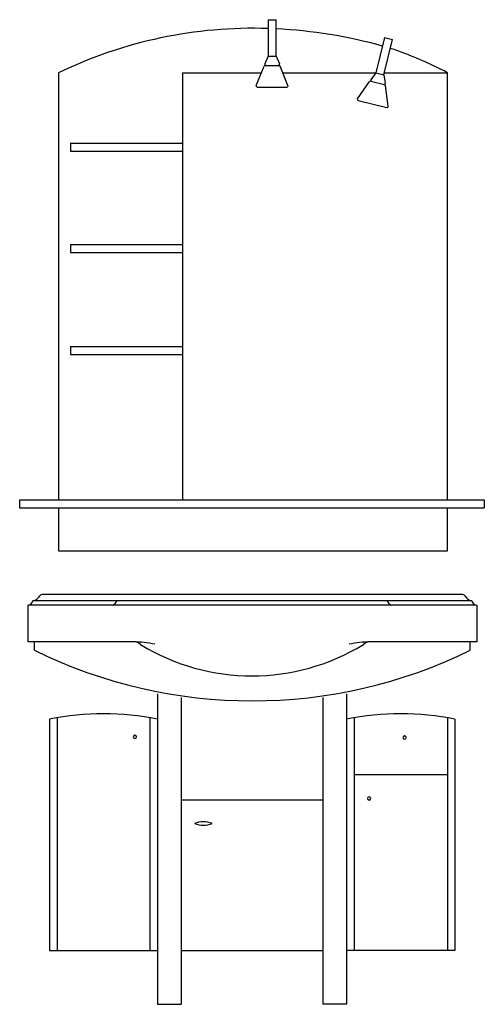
# Model space of a CAD drawing. Header units: millimetres. Extents: x -0.47 to 0.46, y 0 to 1.97.
import ezdxf

# ---------------------------------------------------------------- set-up
doc = ezdxf.new("R2010")
doc.units = ezdxf.units.MM
doc.header["$LTSCALE"] = 0.25
doc.layers.add('BLOCKS', color=3, linetype='Continuous')

msp = doc.modelspace()

# ---------------------------------------------------------------- linework, layer by layer
at = {"layer": 'BLOCKS'}
for p, q in [((0.0307, 1.9692), (0.0471, 1.9692)), ((0.0307, 1.9692), (0.0307, 1.8964)), ((0.0471, 1.8964), (0.0471, 1.9692)), ((0.264, 1.9336), (0.2466, 1.8629)), ((0.264, 1.9336), (0.2799, 1.9297)), ((0.2625, 1.859), (0.2799, 1.9297)), ((0.0307, 1.8964), (0.0244, 1.8807)), ((0.0307, 1.8964), (0.0471, 1.8964)), ((0.0471, 1.8964), (0.0534, 1.8807)), ((0.0072, 1.8373), (0.0227, 1.8763)), ((0.0247, 1.8777), (0.0531, 1.8777)), ((0.0706, 1.8373), (0.0552, 1.8763)), ((-0.3886, 1.863), (-0.3886, 1.0087)), ((-0.1403, 1.863), (0.0174, 1.863)), ((-0.1403, 1.863), (-0.1403, 1.0087)), ((0.0604, 1.863), (0.2467, 1.863)), ((0.2466, 1.8629), (0.2368, 1.8492)), ((0.2466, 1.8629), (0.2625, 1.859)), ((0.2625, 1.859), (0.2649, 1.8422)), ((0.2635, 1.863), (0.3898, 1.863)), ((0.3898, 1.0087), (0.3898, 1.863)), ((0.0092, 1.8343), (0.0686, 1.8343)), ((0.2097, 1.8111), (0.234, 1.8453)), ((0.2363, 1.8462), (0.2639, 1.8394)), ((0.2713, 1.796), (0.2656, 1.8376)), ((0.211, 1.8077), (0.2686, 1.7936)), ((-0.3645, 1.7222), (-0.3645, 1.7064)), ((-0.3645, 1.7222), (-0.1403, 1.7222)), ((-0.3645, 1.7064), (-0.1403, 1.7064)), ((-0.3645, 1.5197), (-0.3645, 1.5039)), ((-0.3645, 1.5197), (-0.1403, 1.5197)), ((-0.3645, 1.5039), (-0.1403, 1.5039)), ((-0.3645, 1.3156), (-0.3645, 1.2998)), ((-0.3645, 1.3156), (-0.1403, 1.3156)), ((-0.3645, 1.2998), (-0.1403, 1.2998)), ((-0.4664, 1.0087), (-0.4664, 0.9929)), ((-0.4664, 1.0087), (0.4636, 1.0087)), ((0.4636, 1.0087), (0.4636, 0.9929)), ((-0.4664, 0.9929), (0.4636, 0.9929)), ((-0.3886, 0.9929), (-0.3886, 0.907)), ((0.3898, 0.907), (0.3898, 0.9929)), ((-0.3886, 0.907), (0.3898, 0.907)), ((0.42, 0.8198), (-0.4215, 0.8198)), ((-0.45, 0.7981), (-0.45, 0.7252)), ((0.4472, 0.7984), (-0.4487, 0.7984)), ((0.4385, 0.807), (-0.44, 0.807)), ((0.4485, 0.7981), (0.4485, 0.7252)), ((-0.2383, 0.7252), (-0.45, 0.7252)), ((-0.437, 0.7081), (-0.437, 0.7252)), ((0.4485, 0.7252), (0.2355, 0.7252)), ((0.4355, 0.7081), (0.4355, 0.7252)), ((-0.1906, 0.6209), (-0.1906, 0)), ((-0.143, 0.6138), (-0.143, 0)), ((0.1403, 0.6138), (0.1403, 0)), ((0.1878, 0.6209), (0.1878, 0)), ((-0.3912, 0.5728), (-0.3912, 0.1074)), ((-0.2058, 0.5728), (-0.2058, 0.1074)), ((0.203, 0.5728), (0.203, 0.1074)), ((0.3897, 0.5728), (0.3897, 0.1074)), ((-0.4064, 0.57), (-0.4064, 0.1074)), ((0.4049, 0.57), (0.4049, 0.1074)), ((0.203, 0.4593), (0.3897, 0.4593)), ((-0.143, 0.409), (0.1403, 0.409)), ((-0.4064, 0.1074), (-0.1906, 0.1074)), ((-0.143, 0.1074), (0.1403, 0.1074)), ((0.4049, 0.1074), (0.1878, 0.1074)), ((-0.1906, 0), (-0.143, 0)), ((0.1878, 0), (0.1403, 0))]:
    msp.add_line(p, q, dxfattribs=at)
for centre, radius, start, end in [((0.0013, 1.0534), 0.8986, 88.1203, 115.7112), ((0, 0.9857), 0.9663, 74.4057, 87.206), ((0.0271, 1.1725), 0.78, 62.287, 71.4302), ((0.0247, 1.8755), 0.00218, 90, 158.3898), ((0.0264, 1.8799), 0.00218, 158.1309, 270), ((0.0514, 1.8799), 0.00218, 270, 21.8691), ((0.0531, 1.8755), 0.00218, 21.6102, 90), ((0.0092, 1.8365), 0.00218, 158.3898, 270), ((0.0686, 1.8365), 0.00218, 270, 21.6102), ((0.2358, 1.8441), 0.00218, 76.228, 144.6178), ((0.2385, 1.8479), 0.00218, 144.3589, 256.228), ((0.2628, 1.8419), 0.00218, 256.228, 8.0971), ((0.2634, 1.8373), 0.00218, 7.8382, 76.228), ((0.2115, 1.8098), 0.00218, 144.6178, 256.228), ((0.2692, 1.7957), 0.00218, 256.228, 7.8382), ((-0.4439, 0.8272), 0.0206, 281.0731, 330.9093), ((-0.4215, 0.8148), 0.005, 90, 150.9093), ((0.42, 0.8148), 0.005, 29.0907, 90), ((0.4424, 0.8272), 0.0206, 209.0907, 258.9269), ((-0.452, 0.8105), 0.0126, 279.4637, 343.8192), ((-0.284, 0.8105), 0.0126, 285.5244, 343.8192), ((0.2812, 0.8105), 0.0126, 196.1808, 254.4756), ((0.4505, 0.8105), 0.0126, 196.1808, 260.5363), ((-0.2383, 0.7052), 0.02, 45.5339, 90), ((-0.2526, 0.4138), 0.3117, 79.4818, 87.3707), ((-0.0014, 1.0848), 0.428, 238.6175, 301.3825), ((0.2498, 0.4138), 0.3117, 92.6293, 100.5182), ((0.2355, 0.7052), 0.02, 90, 134.4661), ((-0.0007, 1.5972), 0.9903, 243.8648, 296.1352), ((-0.2985, 0.0562), 0.525, 78.1406, 101.8594), ((0.2964, 0.0502), 0.531, 78.2083, 101.7917), ((-0.2357, 0.5349), 0.00328, 0, 180), ((-0.2357, 0.5349), 0.00328, 180, 0), ((0.3039, 0.5335), 0.00328, 0, 180), ((0.3039, 0.5335), 0.00328, 180, 0), ((0.2329, 0.4118), 0.00328, 0, 180), ((0.2329, 0.4118), 0.00328, 180, 0), ((-0.0987, 0.3154), 0.0495, 69.0298, 110.9702), ((-0.0987, 0.4078), 0.0495, 249.0298, 290.9702)]:
    msp.add_arc(centre, radius, start, end, dxfattribs=at)

doc.saveas('drawing.dxf')
